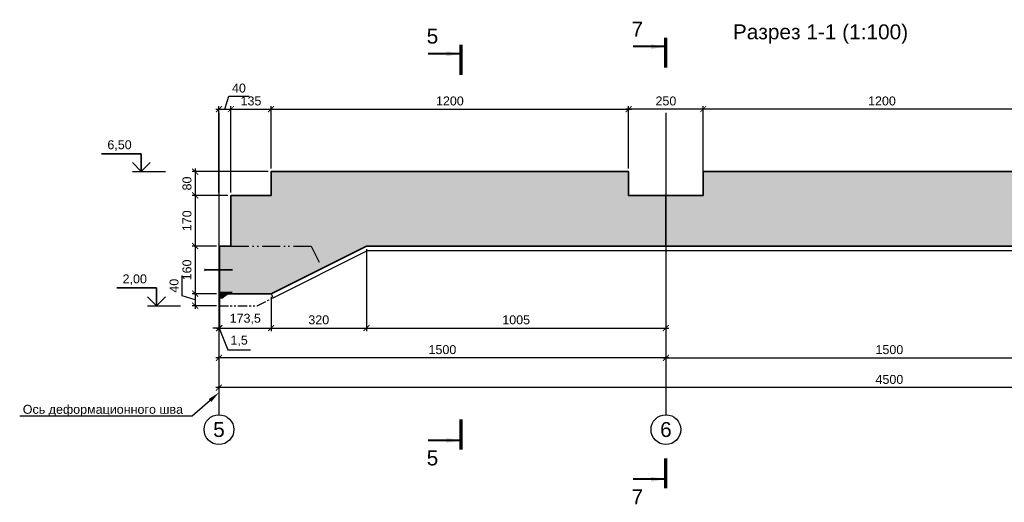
# Model space of a CAD drawing. Header units: millimetres. Extents: x 442308 to 722034, y 240588 to 370364.
# Tile 22 of 27: x 581177 to 614221, y 354171 to 370364. Entities that reach past the tile are written whole.
import ezdxf
from ezdxf import colors
from ezdxf.entities.mleader import LeaderData, LeaderLine
from ezdxf.enums import TextEntityAlignment as Align
from ezdxf.math import Vec2, Vec3

# ---------------------------------------------------------------- set-up
doc = ezdxf.new("R2010")
doc.units = ezdxf.units.MM
doc.header["$LTSCALE"] = 10
for name, pattern in [('( Hidden )', [0.375, 0.25, -0.125]), ('ACAD_ISO12W100', [21, 12, -3, 0, -3, 0, -3]), ('DASHED', [9, 6, -3]), ('PHANTOM', [63.5, 31.75, -6.35, 6.35, -6.35, 6.35, -6.35]), ('осевая', [50.8, 31.75, -6.35, 6.35, -6.35])]:
    doc.linetypes.add(name, pattern=pattern)
for name, color, linetype in [('00', 7, 'Continuous'), ('ГП_металл', 7, 'Continuous'), ('Оси', 1, 'осевая'), ('Размеры', 7, 'Continuous'), ('Штриховка', 7, 'Continuous')]:
    doc.layers.add(name, color=color, linetype=linetype)
for name, color, linetype, lineweight in [('Бетон', 7, 'Continuous', 35), ('ГТО_Разрезы. Сечения.Узлы', 255, 'Continuous', 40), ('Отдел_Заглавные надписи', 7, 'Continuous', 30)]:
    doc.layers.add(name, color=color, linetype=linetype, lineweight=lineweight)
doc.styles.add('arial', font='arial.ttf')
doc.styles.add('аrial', font='arial.ttf')
doc.styles.add('Рогун1', font='arial.ttf')
doc.dimstyles.new('100 мм', dxfattribs={"dimscale": 100, "dimtxt": 3.5, "dimasz": 2, "dimexe": 1, "dimexo": 1, "dimgap": 1.2, "dimtad": 1, "dimdec": 0, "dimlfac": 0.1, "dimrnd": 0.0001, "dimtxsty": 'Рогун1', "dimblk": 'ARCHTICK', "dimcen": 2.5, "dimdle": 1, "dimaunit": 1, "dimadec": 1, "dimazin": 0, "dimtfac": 1, "dimtdec": 0, "dimtmove": 1, "dimatfit": 3, "dimldrblk": 'ARCHTICK', "dimfxl": 1, "dimtfill": 1, "dimarcsym": 0})
doc.dimstyles.new('hren115', dxfattribs={"dimtxt": 0.3, "dimasz": 3, "dimexe": 0.18, "dimexo": 0.0625, "dimgap": 0.1, "dimtad": 2, "dimtih": 1, "dimtoh": 1, "dimdec": 4, "dimzin": 0, "dimdsep": 46, "dimtxsty": 'arial', "dimcen": 0, "dimclrt": 256, "dimadec": 0, "dimazin": 0, "dimtfac": 1, "dimtdec": 4, "dimtofl": 0, "dimtmove": 1, "dimatfit": 0, "dimfxl": 1, "dimtolj": 1, "dimtzin": 0, "dimarcsym": 1})

# ---------------------------------------------------------------- blocks, each defined once
blk = doc.blocks.new('_ArchTick')
at = {"color": 0, "linetype": 'ByBlock', "const_width": 0.15}
blk.add_lwpolyline([(-0.5, -0.5), (0.5, 0.5)], dxfattribs=at)
blk = doc.blocks.new('*D29')
at = {"layer": 'Defpoints', "color": 0, "transparency": 16777216}
for p in [(587864, 362768), (602864, 362768), (587864, 359018)]:
    blk.add_point(p, dxfattribs=at)
at = {"layer": 'Размеры', "color": 0, "lineweight": -2, "transparency": 16777216}
for p, q in [((587864, 362668), (587864, 358918)), ((602864, 362668), (602864, 358918)), ((602964, 359018), (587764, 359018))]:
    blk.add_line(p, q, dxfattribs=at)
at = {"layer": 'Размеры', "color": 0, "lineweight": -2, "transparency": 16777216, "xscale": 200, "yscale": 200, "zscale": 200, "rotation": 180}
blk.add_blockref('_ArchTick', (587864, 359018), dxfattribs=at)
at = {"layer": 'Размеры', "color": 0, "lineweight": -2, "transparency": 16777216, "xscale": 200, "yscale": 200, "zscale": 200}
blk.add_blockref('_ArchTick', (602864, 359018), dxfattribs=at)
at = {"layer": 'Размеры', "color": 0, "transparency": 16777216, "insert": (595364, 359292), "char_height": 300, "attachment_point": 5, "style": 'Рогун1'}
blk.add_mtext('1500', dxfattribs=at)
blk = doc.blocks.new('*D39')
at = {"layer": 'Defpoints', "color": 0, "transparency": 16777216}
for p in [(602864, 362768), (617864, 362768), (617864, 359018)]:
    blk.add_point(p, dxfattribs=at)
at = {"layer": 'Размеры', "color": 0, "lineweight": -2, "transparency": 16777216}
for p, q in [((602864, 362668), (602864, 358918)), ((617864, 362668), (617864, 358918)), ((602764, 359018), (617964, 359018))]:
    blk.add_line(p, q, dxfattribs=at)
at = {"layer": 'Размеры', "color": 0, "lineweight": -2, "transparency": 16777216, "xscale": 200, "yscale": 200, "zscale": 200, "rotation": 180}
blk.add_blockref('_ArchTick', (602864, 359018), dxfattribs=at)
at = {"layer": 'Размеры', "color": 0, "lineweight": -2, "transparency": 16777216, "xscale": 200, "yscale": 200, "zscale": 200}
blk.add_blockref('_ArchTick', (617864, 359018), dxfattribs=at)
at = {"layer": 'Размеры', "color": 0, "transparency": 16777216, "insert": (610364, 359292), "char_height": 300, "attachment_point": 5, "style": 'Рогун1'}
blk.add_mtext('1500', dxfattribs=at)
blk = doc.blocks.new('*D31')
at = {"layer": 'Defpoints', "color": 0, "transparency": 16777216}
for p in [(632864, 362618), (587864, 359018), (587864, 358018)]:
    blk.add_point(p, dxfattribs=at)
at = {"layer": 'Размеры', "color": 0, "lineweight": -2, "transparency": 16777216}
for p, q in [((632864, 362518), (632864, 357918)), ((587864, 358918), (587864, 357918)), ((632964, 358018), (587764, 358018))]:
    blk.add_line(p, q, dxfattribs=at)
at = {"layer": 'Размеры', "color": 0, "lineweight": -2, "transparency": 16777216, "xscale": 200, "yscale": 200, "zscale": 200, "rotation": 180}
blk.add_blockref('_ArchTick', (587864, 358018), dxfattribs=at)
at = {"layer": 'Размеры', "color": 0, "lineweight": -2, "transparency": 16777216, "xscale": 200, "yscale": 200, "zscale": 200}
blk.add_blockref('_ArchTick', (632864, 358018), dxfattribs=at)
at = {"layer": 'Размеры', "color": 0, "transparency": 16777216, "insert": (610364, 358292), "char_height": 300, "attachment_point": 5, "style": 'Рогун1'}
blk.add_mtext('4500', dxfattribs=at)
blk = doc.blocks.new('*D32')
at = {"layer": 'Defpoints', "color": 0, "transparency": 16777216}
for p in [(587864, 361192), (587879, 361168), (587864, 360018)]:
    blk.add_point(p, dxfattribs=at)
at = {"layer": 'Размеры', "color": 0, "lineweight": -2, "transparency": 16777216}
for p, q in [((587864, 361092), (587864, 359918)), ((587879, 361068), (587879, 359918)), ((587864, 360018), (587664, 360018)), ((587879, 360018), (587864, 360018)), ((587879, 360018), (587864, 360018)), ((587872, 360018), (588161, 359284)), ((587879, 360018), (588079, 360018)), ((588161, 359284), (588921, 359284))]:
    blk.add_line(p, q, dxfattribs=at)
at = {"layer": 'Размеры', "color": 0, "lineweight": -2, "transparency": 16777216, "xscale": 200, "yscale": 200, "zscale": 200}
blk.add_blockref('_ArchTick', (587864, 360018), dxfattribs=at)
at = {"layer": 'Размеры', "color": 0, "lineweight": -2, "transparency": 16777216, "xscale": 200, "yscale": 200, "zscale": 200, "rotation": 180}
blk.add_blockref('_ArchTick', (587879, 360018), dxfattribs=at)
at = {"layer": 'Размеры', "color": 0, "transparency": 16777216, "insert": (588541, 359584), "char_height": 300, "attachment_point": 5, "style": 'Рогун1'}
blk.add_mtext('1,5', dxfattribs=at)
blk = doc.blocks.new('*D33')
at = {"layer": 'Defpoints', "color": 0, "transparency": 16777216}
for p in [(587879, 361168), (589614, 361168), (589614, 360018)]:
    blk.add_point(p, dxfattribs=at)
at = {"layer": 'Размеры', "color": 0, "lineweight": -2, "transparency": 16777216}
for p, q in [((587879, 361068), (587879, 359918)), ((589614, 361068), (589614, 359918)), ((587779, 360018), (589714, 360018))]:
    blk.add_line(p, q, dxfattribs=at)
at = {"layer": 'Размеры', "color": 0, "lineweight": -2, "transparency": 16777216, "xscale": 200, "yscale": 200, "zscale": 200, "rotation": 180}
blk.add_blockref('_ArchTick', (587879, 360018), dxfattribs=at)
at = {"layer": 'Размеры', "color": 0, "lineweight": -2, "transparency": 16777216, "xscale": 200, "yscale": 200, "zscale": 200}
blk.add_blockref('_ArchTick', (589614, 360018), dxfattribs=at)
at = {"layer": 'Размеры', "color": 0, "transparency": 16777216, "insert": (588747, 360319), "char_height": 300, "attachment_point": 5, "style": 'Рогун1'}
blk.add_mtext('173,5', dxfattribs=at)
blk = doc.blocks.new('*D34')
at = {"layer": 'Defpoints', "color": 0, "transparency": 16777216}
for p in [(592814, 362768), (589614, 361168), (592814, 360018)]:
    blk.add_point(p, dxfattribs=at)
at = {"layer": 'Размеры', "color": 0, "lineweight": -2, "transparency": 16777216}
for p, q in [((592814, 362668), (592814, 359918)), ((589614, 361068), (589614, 359918)), ((589514, 360018), (592914, 360018))]:
    blk.add_line(p, q, dxfattribs=at)
at = {"layer": 'Размеры', "color": 0, "lineweight": -2, "transparency": 16777216, "xscale": 200, "yscale": 200, "zscale": 200, "rotation": 180}
blk.add_blockref('_ArchTick', (589614, 360018), dxfattribs=at)
at = {"layer": 'Размеры', "color": 0, "lineweight": -2, "transparency": 16777216, "xscale": 200, "yscale": 200, "zscale": 200}
blk.add_blockref('_ArchTick', (592814, 360018), dxfattribs=at)
at = {"layer": 'Размеры', "color": 0, "transparency": 16777216, "insert": (591214, 360292), "char_height": 300, "attachment_point": 5, "style": 'Рогун1'}
blk.add_mtext('320', dxfattribs=at)
blk = doc.blocks.new('*D35')
at = {"layer": 'Defpoints', "color": 0, "transparency": 16777216}
for p in [(592814, 362768), (602864, 362768), (602864, 360018)]:
    blk.add_point(p, dxfattribs=at)
at = {"layer": 'Размеры', "color": 0, "lineweight": -2, "transparency": 16777216}
for p, q in [((592814, 362668), (592814, 359918)), ((602864, 362668), (602864, 359918)), ((592714, 360018), (602964, 360018))]:
    blk.add_line(p, q, dxfattribs=at)
at = {"layer": 'Размеры', "color": 0, "lineweight": -2, "transparency": 16777216, "xscale": 200, "yscale": 200, "zscale": 200, "rotation": 180}
blk.add_blockref('_ArchTick', (592814, 360018), dxfattribs=at)
at = {"layer": 'Размеры', "color": 0, "lineweight": -2, "transparency": 16777216, "xscale": 200, "yscale": 200, "zscale": 200}
blk.add_blockref('_ArchTick', (602864, 360018), dxfattribs=at)
at = {"layer": 'Размеры', "color": 0, "transparency": 16777216, "insert": (597839, 360292), "char_height": 300, "attachment_point": 5, "style": 'Рогун1'}
blk.add_mtext('1005', dxfattribs=at)
blk = doc.blocks.new('*D42')
at = {"layer": 'Defpoints', "color": 0, "transparency": 16777216}
for p in [(604114, 367363), (604114, 364468), (616114, 364468)]:
    blk.add_point(p, dxfattribs=at)
at = {"layer": 'Размеры', "color": 0, "lineweight": -2, "transparency": 16777216}
for p, q in [((604114, 364568), (604114, 367463)), ((616114, 364568), (616114, 367463)), ((616214, 367363), (604014, 367363))]:
    blk.add_line(p, q, dxfattribs=at)
at = {"layer": 'Размеры', "color": 0, "lineweight": -2, "transparency": 16777216, "xscale": 200, "yscale": 200, "zscale": 200, "rotation": 180}
blk.add_blockref('_ArchTick', (604114, 367363), dxfattribs=at)
at = {"layer": 'Размеры', "color": 0, "lineweight": -2, "transparency": 16777216, "xscale": 200, "yscale": 200, "zscale": 200}
blk.add_blockref('_ArchTick', (616114, 367363), dxfattribs=at)
at = {"layer": 'Размеры', "color": 0, "transparency": 16777216, "insert": (610114, 367636), "char_height": 300, "attachment_point": 5, "style": 'Рогун1'}
blk.add_mtext('1200', dxfattribs=at)
blk = doc.blocks.new('*D43')
at = {"layer": 'Defpoints', "color": 0, "transparency": 16777216}
for p in [(588264, 367363), (587864, 364468), (588264, 364468)]:
    blk.add_point(p, dxfattribs=at)
at = {"layer": 'Размеры', "color": 0, "lineweight": -2, "transparency": 16777216}
for p, q in [((588064, 367363), (588194, 367796)), ((588194, 367796), (588875, 367796)), ((587864, 364568), (587864, 367463)), ((588264, 364568), (588264, 367463)), ((587764, 367363), (588364, 367363))]:
    blk.add_line(p, q, dxfattribs=at)
at = {"layer": 'Размеры', "color": 0, "lineweight": -2, "transparency": 16777216, "xscale": 200, "yscale": 200, "zscale": 200, "rotation": 180}
blk.add_blockref('_ArchTick', (587864, 367363), dxfattribs=at)
at = {"layer": 'Размеры', "color": 0, "lineweight": -2, "transparency": 16777216, "xscale": 200, "yscale": 200, "zscale": 200}
blk.add_blockref('_ArchTick', (588264, 367363), dxfattribs=at)
at = {"layer": 'Размеры', "color": 0, "transparency": 16777216, "insert": (588534, 368069), "char_height": 300, "attachment_point": 5, "style": 'Рогун1'}
blk.add_mtext('40', dxfattribs=at)
blk = doc.blocks.new('*D44')
at = {"layer": 'Defpoints', "color": 0, "transparency": 16777216}
for p in [(589614, 367363), (589614, 365268), (588264, 364468)]:
    blk.add_point(p, dxfattribs=at)
at = {"layer": 'Размеры', "color": 0, "lineweight": -2, "transparency": 16777216}
for p, q in [((588264, 364568), (588264, 367463)), ((589614, 365368), (589614, 367463)), ((588164, 367363), (589714, 367363))]:
    blk.add_line(p, q, dxfattribs=at)
at = {"layer": 'Размеры', "color": 0, "lineweight": -2, "transparency": 16777216, "xscale": 200, "yscale": 200, "zscale": 200, "rotation": 180}
blk.add_blockref('_ArchTick', (588264, 367363), dxfattribs=at)
at = {"layer": 'Размеры', "color": 0, "lineweight": -2, "transparency": 16777216, "xscale": 200, "yscale": 200, "zscale": 200}
blk.add_blockref('_ArchTick', (589614, 367363), dxfattribs=at)
at = {"layer": 'Размеры', "color": 0, "transparency": 16777216, "insert": (588939, 367636), "char_height": 300, "attachment_point": 5, "style": 'Рогун1'}
blk.add_mtext('135', dxfattribs=at)
blk = doc.blocks.new('*D45')
at = {"layer": 'Defpoints', "color": 0, "transparency": 16777216}
for p in [(601614, 367363), (589614, 365268), (601614, 365268)]:
    blk.add_point(p, dxfattribs=at)
at = {"layer": 'Размеры', "color": 0, "lineweight": -2, "transparency": 16777216}
for p, q in [((589614, 365368), (589614, 367463)), ((601614, 365368), (601614, 367463)), ((589514, 367363), (601714, 367363))]:
    blk.add_line(p, q, dxfattribs=at)
at = {"layer": 'Размеры', "color": 0, "lineweight": -2, "transparency": 16777216, "xscale": 200, "yscale": 200, "zscale": 200, "rotation": 180}
blk.add_blockref('_ArchTick', (589614, 367363), dxfattribs=at)
at = {"layer": 'Размеры', "color": 0, "lineweight": -2, "transparency": 16777216, "xscale": 200, "yscale": 200, "zscale": 200}
blk.add_blockref('_ArchTick', (601614, 367363), dxfattribs=at)
at = {"layer": 'Размеры', "color": 0, "transparency": 16777216, "insert": (595614, 367636), "char_height": 300, "attachment_point": 5, "style": 'Рогун1'}
blk.add_mtext('1200', dxfattribs=at)
blk = doc.blocks.new('*D46')
at = {"layer": 'Defpoints', "color": 0, "transparency": 16777216}
for p in [(601614, 367363), (601614, 365268), (604114, 365268)]:
    blk.add_point(p, dxfattribs=at)
at = {"layer": 'Размеры', "color": 0, "lineweight": -2, "transparency": 16777216}
for p, q in [((601614, 365368), (601614, 367463)), ((604114, 365368), (604114, 367463)), ((604214, 367363), (601514, 367363))]:
    blk.add_line(p, q, dxfattribs=at)
at = {"layer": 'Размеры', "color": 0, "lineweight": -2, "transparency": 16777216, "xscale": 200, "yscale": 200, "zscale": 200, "rotation": 180}
blk.add_blockref('_ArchTick', (601614, 367363), dxfattribs=at)
at = {"layer": 'Размеры', "color": 0, "lineweight": -2, "transparency": 16777216, "xscale": 200, "yscale": 200, "zscale": 200}
blk.add_blockref('_ArchTick', (604114, 367363), dxfattribs=at)
at = {"layer": 'Размеры', "color": 0, "transparency": 16777216, "insert": (602864, 367636), "char_height": 300, "attachment_point": 5, "style": 'Рогун1'}
blk.add_mtext('250', dxfattribs=at)
blk = doc.blocks.new('*U23')
at = {"color": 7, "lineweight": 25, "ltscale": 100}
blk.add_line((-11.09, 0), (0, 0), dxfattribs=at)
at = {"layer": '00', "color": 7, "lineweight": 35, "ltscale": 100}
for p, q in [((-8.09, 6), (-21.44, 6)), ((-8.09, 0), (-8.09, 6)), ((-11.09, 3), (-8.09, 0)), ((-8.09, 0), (-5.09, 3))]:
    blk.add_line(p, q, dxfattribs=at)
at = {"ltscale": 100, "style": 'arial', "flags": 8}
for tag, p in [('OTMETKA', (-11.33, 9)), ('OTMETKA_2', (-11.33, 3))]:
    blk.add_attdef(tag, text='', height=3, dxfattribs=at).set_placement(p, align=Align.MIDDLE_RIGHT)
blk = doc.blocks.new('*U28')
at = {"color": 7, "lineweight": 25, "ltscale": 100}
blk.add_line((-11.09, 0), (0, 0), dxfattribs=at)
at = {"layer": '00', "color": 7, "lineweight": 35, "ltscale": 100}
for p, q in [((-8.09, 6), (-21.44, 6)), ((-8.09, 0), (-8.09, 6)), ((-11.09, 3), (-8.09, 0)), ((-8.09, 0), (-5.09, 3))]:
    blk.add_line(p, q, dxfattribs=at)
at = {"ltscale": 100, "style": 'arial', "flags": 8}
for tag, p in [('OTMETKA', (-11.33, 9)), ('OTMETKA_2', (-11.33, 3))]:
    blk.add_attdef(tag, text='', height=3, dxfattribs=at).set_placement(p, align=Align.MIDDLE_RIGHT)
blk = doc.blocks.new('*D53')
at = {"layer": 'Defpoints', "color": 0, "transparency": 16777216}
for p in [(589614, 365268), (587066, 364468), (588264, 364468)]:
    blk.add_point(p, dxfattribs=at)
at = {"layer": 'Размеры', "color": 0, "lineweight": -2, "transparency": 16777216}
for p, q in [((589514, 365268), (586966, 365268)), ((587066, 365368), (587066, 364368)), ((588164, 364468), (586966, 364468))]:
    blk.add_line(p, q, dxfattribs=at)
at = {"layer": 'Размеры', "color": 0, "lineweight": -2, "transparency": 16777216, "xscale": 200, "yscale": 200, "zscale": 200}
for p, rotation in [((587066, 365268), 90), ((587066, 364468), 270)]:
    blk.add_blockref('_ArchTick', p, dxfattribs=dict(at, rotation=rotation))
at = {"layer": 'Размеры', "color": 0, "transparency": 16777216, "insert": (586792, 364868), "char_height": 300, "attachment_point": 5, "rotation": 90, "style": 'Рогун1'}
blk.add_mtext('80', dxfattribs=at)
blk = doc.blocks.new('*D54')
at = {"layer": 'Defpoints', "color": 0, "transparency": 16777216}
for p in [(588264, 364468), (587066, 362768), (587879, 362768)]:
    blk.add_point(p, dxfattribs=at)
at = {"layer": 'Размеры', "color": 0, "lineweight": -2, "transparency": 16777216}
for p, q in [((588164, 364468), (586966, 364468)), ((587066, 364568), (587066, 362668)), ((587779, 362768), (586966, 362768))]:
    blk.add_line(p, q, dxfattribs=at)
at = {"layer": 'Размеры', "color": 0, "lineweight": -2, "transparency": 16777216, "xscale": 200, "yscale": 200, "zscale": 200}
for p, rotation in [((587066, 364468), 90), ((587066, 362768), 270)]:
    blk.add_blockref('_ArchTick', p, dxfattribs=dict(at, rotation=rotation))
at = {"layer": 'Размеры', "color": 0, "transparency": 16777216, "insert": (586792, 363618), "char_height": 300, "attachment_point": 5, "rotation": 90, "style": 'Рогун1'}
blk.add_mtext('170', dxfattribs=at)
blk = doc.blocks.new('*D55')
at = {"layer": 'Defpoints', "color": 0, "transparency": 16777216}
for p in [(587879, 362768), (587066, 361168), (587879, 361168)]:
    blk.add_point(p, dxfattribs=at)
at = {"layer": 'Размеры', "color": 0, "lineweight": -2, "transparency": 16777216}
for p, q in [((587066, 362868), (587066, 361068)), ((587779, 362768), (586966, 362768)), ((587779, 361168), (586966, 361168))]:
    blk.add_line(p, q, dxfattribs=at)
at = {"layer": 'Размеры', "color": 0, "lineweight": -2, "transparency": 16777216, "xscale": 200, "yscale": 200, "zscale": 200}
for p, rotation in [((587066, 362768), 90), ((587066, 361168), 270)]:
    blk.add_blockref('_ArchTick', p, dxfattribs=dict(at, rotation=rotation))
at = {"layer": 'Размеры', "color": 0, "transparency": 16777216, "insert": (586792, 361968), "char_height": 300, "attachment_point": 5, "rotation": 90, "style": 'Рогун1'}
blk.add_mtext('160', dxfattribs=at)
blk = doc.blocks.new('*D56')
at = {"layer": 'Defpoints', "color": 0, "transparency": 16777216}
for p in [(587879, 361168), (587066, 360768), (587880, 360768)]:
    blk.add_point(p, dxfattribs=at)
at = {"layer": 'Размеры', "color": 0, "lineweight": -2, "transparency": 16777216}
for p, q in [((586632, 361098), (586632, 361779)), ((587779, 361168), (586966, 361168)), ((587066, 361268), (587066, 360668)), ((587066, 360968), (586632, 361098)), ((587780, 360768), (586966, 360768))]:
    blk.add_line(p, q, dxfattribs=at)
at = {"layer": 'Размеры', "color": 0, "lineweight": -2, "transparency": 16777216, "xscale": 200, "yscale": 200, "zscale": 200}
for p, rotation in [((587066, 361168), 90), ((587066, 360768), 270)]:
    blk.add_blockref('_ArchTick', p, dxfattribs=dict(at, rotation=rotation))
at = {"layer": 'Размеры', "color": 0, "transparency": 16777216, "insert": (586359, 361439), "char_height": 300, "attachment_point": 5, "rotation": 90, "style": 'Рогун1'}
blk.add_mtext('40', dxfattribs=at)
blk = doc.blocks.new('*U18')
at = {"color": 7, "lineweight": 70, "ltscale": 100}
for p, q in [((0, 38.01), (0, 28.01)), ((0, -87.72), (0, -97.72))]:
    blk.add_line(p, q, dxfattribs=at)
at = {"ltscale": 100, "style": 'аrial', "flags": 8}
for tag, height, p in [('W', 5, (9.6, 40.91)), ('W1', 3.5, (16.84, 3.56)), ('M', 5, (9.6, -100.62))]:
    blk.add_attdef(tag, text='', height=height, dxfattribs=at).set_placement(p, align=Align.MIDDLE)
at = {"color": 7, "ltscale": 100}
for points in [[(0, 35.01), (11, 35.01)], [(0, -94.72), (11, -94.72)]]:
    blk.add_leader(points, dimstyle='hren115', override={"dimasz": 5, "dimgap": 0.1, "dimtad": 0, "dimfxl": 1.25, "dimtfillclr": 256}, dxfattribs=at)
blk = doc.blocks.new('*U20')
at = {"color": 7, "lineweight": 70, "ltscale": 100}
for p, q in [((0, -127.64), (0, -137.64)), ((0, -268.77), (0, -278.77))]:
    blk.add_line(p, q, dxfattribs=at)
at = {"ltscale": 100, "style": 'аrial', "flags": 8}
for tag, height, p in [('W', 5, (9.6, -124.74)), ('W1', 3.5, (16.84, -162.09)), ('M', 5, (9.6, -281.67))]:
    blk.add_attdef(tag, text='', height=height, dxfattribs=at).set_placement(p, align=Align.MIDDLE)
at = {"color": 7, "ltscale": 100}
for points in [[(0, -130.64), (11, -130.64)], [(0, -275.77), (11, -275.77)]]:
    blk.add_leader(points, dimstyle='hren115', override={"dimasz": 5, "dimgap": 0.1, "dimtad": 0, "dimfxl": 1.25, "dimtfillclr": 256}, dxfattribs=at)

msp = doc.modelspace()

# ---------------------------------------------------------------- hatches: boundary and pattern name
h = msp.add_hatch()
h.set_pattern_fill('AR-SAND', color=256, scale=0.3)
h.set_pattern_definition([(37.5, (585521.961, 360453.902), (-0.48001, 14.682397), [0, -11.5824, 0, -12.954, 0, -12.3825]), (7.5, (585521.96, 360453.902), (13.4857, 21.50475), [0, -6.2484, 0, -10.4394, 0, -4.0005]), (327.5, (585512.588, 360453.902), (23.72977, 0.043116), [0, -3.81, 0, -13.716, 0, -17.907]), (317.5, (585512.588, 360453.902), (22.9067, 6.68788), [0, -1.905, 0, -8.9916, 0, -10.287])])
h.paths.add_polyline_path([(587864.0307396, 361220.0937874), (587864.0307396, 361189.4865662), (588305.073284, 361190.2783625), (588305.042658, 361220.1652319)])
h = msp.add_hatch()
h.set_pattern_fill('ANSI37', color=256, scale=10)
h.set_pattern_definition([(45, (585404.65, 360403.646), (-22.45064, 22.45064), []), (135, (585404.65, 360403.646), (-22.45064, -22.45064), [])])
h.paths.add_polyline_path([(587864.0307396, 361181.0519178), (587864.0307396, 361025.1042958), (587997.4570789, 361025.1042958), (588161.7095208, 361180.5968832)])
at = {"layer": 'Штриховка'}
h = msp.add_hatch(dxfattribs=at)
h.set_pattern_fill('AR-CONC', color=256, scale=10, style=0)
h.set_pattern_definition([(50, (3196.1, 162717.1), (1821.8467, -159.391), [190.5, -2095.5]), (355, (3196.1, 162717.1), (-352.434, 1910.5685), [152.4, -1676.406]), (100.45144, (3348, 162703.9), (1469.4125, 1751.1775), [161.9, -1780.9024]), (46.1842, (3196, 163225.1), (2710.7904, -420.423), [285.75, -3143.25]), (96.63556, (3422, 163190), (2374.041, 2474.261), [242.85, -2671.356]), (351.18415, (3196, 163225), (2374.041, 2474.261), [228.6, -2514.597]), (21, (3450.1, 163098.1), (1516.144, -1022.652), [190.5, -2095.5]), (326, (3450.1, 163098.1), (618.0203, 1841.8797), [152.4, -1676.4]), (71.45144, (3576.4, 163013), (2134.164, 819.2277), [161.9, -1780.8994]), (37.5, (3196.1, 162717.14), (30.88603, 845.5504), [0, -1656.08, 0, -1701.8, 0, -1682.75]), (7.5, (3196.1, 162717.1), (668.1966, 1001.8057), [0, -970.28, 0, -1617.98, 0, -641.35]), (327.5, (2629.7, 162717.14), (1355.90595, -57.28744), [0, -635, 0, -1981.2, 0, -2628.9]), (317.5, (2375.7, 162717.1), (1481.2918, 254.265), [0, -825.5, 0, -1315.72, 0, -1866.9])])
h.paths.add_polyline_path([(588264.0307396, 362768.4329397), (587879.0307396, 362768.4329397), (587879.0307396, 361168.4329397), (589614.0307394, 361168.4329397), (592814.0307394, 362768.4329397), (633714.0307396, 362768.4329397), (633714.0307396, 364468.4329397), (629864.0307396, 364468.4329397), (629864.0307396, 365268.4329397), (620864.0307396, 365268.4329397), (620864.0307396, 364468.4329397), (616114.0307371, 364468.4329397), (616114.0307371, 365268.4329397), (604114.0307397, 365268.4329397), (604114.0307397, 364468.4329397), (601614.0307397, 364468.4329397), (601614.0307397, 365268.4329397), (589614.0307394, 365268.4329397), (589614.0307394, 364468.4329397), (588264.0307396, 364468.4329397)])

# ---------------------------------------------------------------- linework, layer by layer
at = {"color": 3}
msp.add_line((589614.0307394, 361168.4329397), (589681.1127787, 361034.2688611), dxfattribs=at)
at = {"color": 4, "linetype": '( Hidden )', "ltscale": 2000}
msp.add_lwpolyline([(602864.0307396, 362768.4329397), (602864.0307397, 364468.4329397)], dxfattribs=at)
at = {"color": 4, "linetype": 'ACAD_ISO12W100', "ltscale": 5}
msp.add_lwpolyline([(588264.0307396, 362768.4329397), (590964.0307396, 362768.4329397), (591334.0307396, 362028.4329398)], dxfattribs=at)
at = {"color": 3}
msp.add_lwpolyline([(589681.1127787, 361034.2688611), (592849.440936, 362618.4329397), (632864.0307396, 362618.4329397), (633814.0307396, 362618.4329397), (633814.0307396, 362768.4329397), (633714.0307396, 362768.4329397)], dxfattribs=at)
at = {"linetype": 'DASHED', "ltscale": 7, "const_width": 10}
for points in [[(587864.0307396, 361188.7997004), (588305.0367376, 361188.7997004)], [(587864.0307396, 361004.7059294), (587992.3145104, 361004.7059294), (588161.8070796, 361173.4329397), (588305.0367376, 361173.4329397)], [(587987.5475433, 361018.5143686), (587864.0307396, 361018.5143686)]]:
    msp.add_lwpolyline(points, dxfattribs=at)
at = {"color": 4, "ltscale": 100}
msp.add_lwpolyline([(587864.0307396, 361220.0223262), (588305.1855637, 361220.0223262)], dxfattribs=at)
at = {"color": 3, "linetype": 'PHANTOM'}
msp.add_lwpolyline([(587864.0307396, 360768.4329397), (589149.440936, 360768.4329397), (589681.1127787, 361034.2688611)], dxfattribs=at)
for centre in [(587864.0307396, 356609.847627), (602864.0307396, 356609.847627)]:
    msp.add_circle(centre, 500)
at = {"layer": 'Бетон', "color": 2, "ltscale": 10}
msp.add_lwpolyline([(588264.0307396, 364468.4329397), (588264.0307396, 362768.4329397), (587879.0307396, 362768.4329397), (587879.0307396, 361168.4329397), (589614.0307394, 361168.4329397), (592814.0307394, 362768.4329397), (633714.0307396, 362768.4329397), (633714.0307396, 364468.4329397), (629864.0307396, 364468.4329397), (629864.0307396, 365268.4329397), (620864.0307396, 365268.4329397), (620864.0307396, 364468.4329397), (616114.0307371, 364468.4329397), (616114.0307371, 365268.4329397), (604114.0307397, 365268.4329397), (604114.0307397, 364468.4329397), (601614.0307397, 364468.4329397), (601614.0307397, 365268.4329397), (589614.0307394, 365268.4329397), (589614.0307394, 364468.4329397)], close=True, dxfattribs=at)
at = {"layer": 'Бетон', "color": 4, "ltscale": 10}
for points in [[(587414.0307396, 361968.4329397), (587378.6754006, 362003.7882788)], [(587414.0307396, 361968.4329397), (587378.6754006, 361933.0776007)], [(587414.0307396, 361968.4329397), (588314.0307396, 361968.4329397)]]:
    msp.add_lwpolyline(points, dxfattribs=at)
at = {"layer": 'ГП_металл', "color": 1, "lineweight": 30}
msp.add_lwpolyline([(587864.0307396, 361011.2958566, 4, 4, 0), (587988.5255703, 361011.2958566, 4, 4, 0), (588161.7095208, 361180.5968832, 4, 4, 0), (588305.0367376, 361180.5968832, 4, 4, 0), (588305.2254813, 361230.5968832, 0, 0, 0)], format="xyseb", dxfattribs=at)
at = {"layer": 'ГП_металл', "color": 1, "lineweight": 30, "const_width": 4}
msp.add_lwpolyline([(587997.4570789, 361025.1042958), (587864.0307396, 361025.1042958)], dxfattribs=at)
at = {"layer": 'Оси', "linetype": 'осевая', "ltscale": 75}
for points in [[(587864.0307396, 367237.8138799), (587864.0307396, 357109.847627)], [(602864.0307396, 367237.8138799), (602864.0307396, 357109.847627)]]:
    msp.add_lwpolyline(points, dxfattribs=at)

# ---------------------------------------------------------------- block references
at = {"layer": '00'}
ref = msp.add_blockref('*U28', (586067.7875251, 365268.4329397), dxfattribs=dict(at, xscale=100, yscale=100, zscale=100))
ref.add_attrib('OTMETKA', '6,50', dxfattribs={"layer": '0', "ltscale": 100, "height": 300, "style": 'arial'}).set_placement((584935.1299712, 366168.4329397), align=Align.MIDDLE_RIGHT)
ref = msp.add_blockref('*U23', (586578.6205432, 360768.4329397), dxfattribs=dict(at, xscale=100, yscale=100, zscale=100))
ref.add_attrib('OTMETKA', '2,00', dxfattribs={"layer": '0', "ltscale": 100, "height": 300, "style": 'arial'}).set_placement((585445.9629893, 361668.4329397), align=Align.MIDDLE_RIGHT)
at = {"layer": 'ГТО_Разрезы. Сечения.Узлы'}
ref = msp.add_blockref('*U18', (595989.8225947, 359747.2364275), dxfattribs=dict(at, xscale=100, yscale=100, zscale=100, rotation=180))
ref.add_attrib('W', '5', dxfattribs={"layer": '0', "ltscale": 100, "height": 500, "style": 'аrial', "flags": 8}).set_placement((595029.8225947, 355656.327452), align=Align.MIDDLE)
ref.add_attrib('M', '5', dxfattribs={"layer": '0', "ltscale": 100, "height": 500, "style": 'аrial', "flags": 8}).set_placement((595029.8225947, 369809.6842668), align=Align.MIDDLE)
ref = msp.add_blockref('*U20', (602864.0316296, 341882.5191026), dxfattribs=dict(at, xscale=100, yscale=100, zscale=100, rotation=180))
ref.add_attrib('W', '7', dxfattribs={"layer": '0', "ltscale": 100, "height": 500, "style": 'аrial', "flags": 8}).set_placement((601904.0316296, 354356.3917874), align=Align.MIDDLE)
ref.add_attrib('M', '7', dxfattribs={"layer": '0', "ltscale": 100, "height": 500, "style": 'аrial', "flags": 8}).set_placement((601904.0316296, 370049.6633407), align=Align.MIDDLE)

# ---------------------------------------------------------------- texts
at = {"layer": 'Отдел_Заглавные надписи', "char_height": 500, "attachment_point": 5, "style": 'arial'}
for s, insert, width in [('Разрез 1-1 (1:100)', (608051.8558249, 369880.9816084), 11031.717441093), ('5', (587864.0307396, 356609.847627), 487.007697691), ('6', (602864.0307396, 356609.847627), 487.007697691)]:
    msp.add_mtext(s, dxfattribs=dict(at, insert=insert, width=width))

# ---------------------------------------------------------------- dimensions: what is measured, and where the dimension line sits
at = {"layer": 'Размеры'}
for base, p1, p2, picture, middle in [((588264.0307396, 367362.7438565), (587864.0307396, 364468.4329397), (588264.0307396, 364468.4329397), '*D43', (588313.9823085, 368069.0876491)), ((589614.0307394, 367362.7438565), (588264.0307396, 364468.4329397), (589614.0307394, 365268.4329397), '*D44', (588939.0307395, 367636.0180721)), ((601614.0307397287, 367362.7438565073), (589614.030739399, 365268.4329397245), (601614.0307397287, 365268.4329397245), '*D45', (595614.0307395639, 367635.9157528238)), ((601614.0307397, 367362.7438565), (604114.0307397, 365268.4329397), (601614.0307397, 365268.4329397), '*D46', (602864.0307397, 367635.9157528)), ((604114.0307397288, 367362.7438565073), (616114.0307370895, 364468.4329397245), (604114.0307397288, 364468.4329397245), '*D42', (610114.0307384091, 367635.9157528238)), ((587864.0307396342, 359018.4329397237), (602864.0307396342, 362768.4329397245), (587864.0307396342, 362768.4329397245), '*D29', (595364.0307396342, 359291.6048360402)), ((587864.0307396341, 358018.4329397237), (632864.0307396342, 362618.4329397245), (587864.0307396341, 359018.4329397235), '*D31', (610364.0307396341, 358291.6048360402)), ((592814.0307394, 360018.4329397), (589614.0307394, 361168.4329397), (592814.0307394, 362768.4329397), '*D34', (591214.0307394, 360291.7071553)), ((602864.0307396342, 360018.4329397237), (592814.030739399, 362768.4329397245), (602864.0307396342, 362768.4329397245), '*D35', (597839.0307395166, 360291.6048360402)), ((617864.0307396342, 359018.4329397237), (602864.0307396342, 362768.4329397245), (617864.0307396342, 362768.4329397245), '*D39', (610364.0307396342, 359291.6048360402))]:
    dim = msp.add_linear_dim(base=base, p1=p1, p2=p2, dimstyle='100 мм', override={"dimtxt": 3, "dimdec": 6, "dimtfill": 0}, dxfattribs=at)
    dim.commit()
    dim.dimension.update_dxf_attribs({"geometry": picture, "text_midpoint": middle})
for base, p1, p2, picture, middle in [((587065.6693418, 364468.4329397), (589614.0307394, 365268.4329397), (588264.0307396, 364468.4329397), '*D53', (586792.4974455, 364868.4329397)), ((587065.6693418, 362768.4329397), (588264.0307396, 364468.4329397), (587879.0307396, 362768.4329397), '*D54', (586792.4974455, 363618.4329397)), ((587065.6693418, 361168.4329397), (587879.0307396, 362768.4329397), (587879.0307396, 361168.4329397), '*D55', (586792.4974455, 361968.4329397)), ((587065.6693418, 360768.4329397), (587879.0307396, 361168.4329397), (587880.2961244, 360768.4329397), '*D56', (586359.3255492, 361218.3845086))]:
    dim = msp.add_linear_dim(base=base, p1=p1, p2=p2, angle=90, dimstyle='100 мм', override={"dimtxt": 3, "dimdec": 6, "dimtfill": 0}, dxfattribs=at)
    dim.commit()
    dim.dimension.update_dxf_attribs({"geometry": picture, "text_midpoint": middle})
for base, p2, picture, middle in [((587864.0307396, 360018.4329397), (587864.0307396, 361192.216971), '*D32', (588280.8854463, 359283.7984416)), ((589614.0307394, 360018.4329397), (589614.0307394, 361168.4329397), '*D33', (588746.5307395, 360018.4329397))]:
    dim = msp.add_linear_dim(base=base, p1=(587879.0307396, 361168.4329397), p2=p2, dimstyle='100 мм', override={"dimtxt": 3, "dimdec": 6, "dimtfill": 0}, dxfattribs=at)
    dim.commit()
    dim.dimension.update_dxf_attribs({"geometry": picture, "text_midpoint": middle, "dimtype": 160})

# ---------------------------------------------------------------- leaders
at = {"ltscale": 100}
ml = msp.add_multileader_mtext('Standard', dxfattribs=at)
ml.set_content('Ось деформационного шва', color=256, style='arial')
ml.set_leader_properties()
ml.build(insert=Vec2(0, 0))
ml.multileader.update_dxf_attribs({"text_left_attachment_type": 6, "text_right_attachment_type": 6, "arrow_head_size": 400})
ctx = ml.context
ctx.base_point, ctx.char_height, ctx.arrow_head_size, ctx.plane_origin = Vec3(581278.7540536, 357057.3312005), 300, 400, Vec3(582939.1263734, 364333.7062485)
ctx.left_attachment, ctx.right_attachment = 6, 6
notes = []
notes.append((ctx, [(1, (1, 1, 0), (586966.0884683, 357057.3312005), (-1, 0), 343.702764, [(0, [(587864.0307396, 357853.2177073)], 0, [])])]))
ctx.mtext.insert, ctx.mtext.width, ctx.mtext.defined_height, ctx.mtext.flow_direction = Vec3(581280.7540536, 357440.6190586), 5389.26103031, 383.2878581, 5
for ctx, leaders in notes:
    for number, flags, end, landing, length, lines in leaders:
        leader = LeaderData()
        leader.index, (leader.has_last_leader_line, leader.has_dogleg_vector, leader.attachment_direction) = number, flags
        leader.last_leader_point, leader.dogleg_vector, leader.dogleg_length = Vec3(end), Vec3(landing), length
        for number, points, colour, breaks in lines:
            line = LeaderLine()
            line.index, line.vertices, line.color, line.breaks = number, Vec3.list(points), colors.encode_raw_color(colour), breaks
            leader.lines.append(line)
        ctx.leaders.append(leader)

doc.saveas('drawing.dxf')
